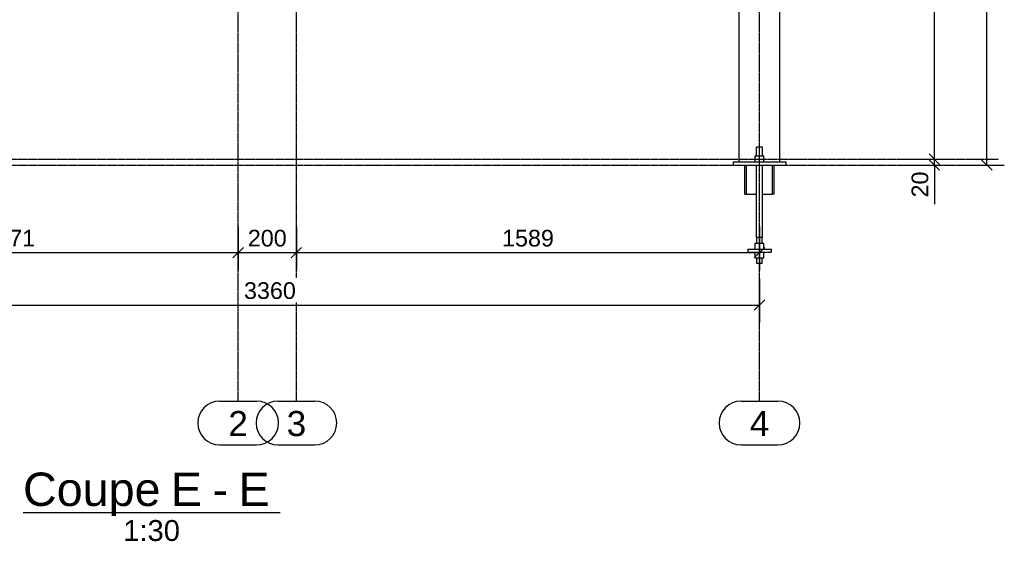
# Model space of a CAD drawing. Header units: millimetres. Extents: x 25 to 224619, y 20 to 11454.
# Tile 62 of 105: x 149838 to 153216, y 119 to 1909. Entities that reach past the tile are written whole.
import ezdxf

# ---------------------------------------------------------------- set-up
doc = ezdxf.new("R2010")
doc.units = ezdxf.units.MM
doc.linetypes.add('DXK_LINE_DOT3', pattern=[5.9187, 2.979, -0.9799, 0.9799, -0.9799])
for name, color, linetype in [('ACIER_VISIBLE', 7, 'Continuous'), ('COTATIONS', 7, 'Continuous'), ('MAILLAGE', 7, 'Continuous')]:
    doc.layers.add(name, color=color, linetype=linetype)
doc.styles.add('Arial', font='arial.ttf', dxfattribs={"height": 0.2})

# ---------------------------------------------------------------- blocks, each defined once
blk = doc.blocks.new('Unknown-1649644-17 - 24455')
at = {"color": 6, "linetype": 'Continuous'}
blk.add_line((149849.1, 217.5), (150731.1, 217.5), dxfattribs=at)
at = {"color": 0, "linetype": 'Continuous'}
for points in [[(150320.4, 240), (150320.4, 360), (149849.1, 360), (149849.1, 240)], [(150463.1, 240), (150463.1, 360), (150356.4, 360), (150356.4, 240)], [(150552.4, 240), (150552.4, 360), (150499.1, 360), (150499.1, 240)], [(150695.1, 240), (150695.1, 360), (150588.4, 360), (150588.4, 240)], [(150387.4, 120), (150387.4, 195), (150192.8, 195), (150192.8, 120)]]:
    blk.add_wipeout(points, dxfattribs=at)
at = {"color": 6, "linetype": 'Continuous', "style": 'Arial'}
for s, height, p in [('Coupe', 114.61, (149849.1, 240)), ('E', 114.6, (150356.4, 240)), ('E', 114.6, (150588.4, 240)), ('-', 114.6, (150499.1, 240)), ('1:30', 71.63, (150192.8, 120))]:
    blk.add_text(s, height=height, dxfattribs=at).set_placement(p)
blk = doc.blocks.new('GridLine-1649644-24728 - 24455')
at = {"layer": 'MAILLAGE', "color": 7, "linetype": 'DXK_LINE_DOT3'}
blk.add_line((148007.4, 1410.3), (153196.7, 1410.3), dxfattribs=at)
blk = doc.blocks.new('GridLine-1649644-24725 - 24455')
at = {"layer": 'MAILLAGE', "color": 7, "linetype": 'DXK_LINE_DOT3'}
blk.add_line((150587.1, 600), (150587.1, 7140.3), dxfattribs=at)
at = {"layer": 'MAILLAGE', "color": 7, "linetype": 'Continuous'}
for p, q in [((150523.8, 600), (150650.5, 600)), ((150523.8, 450), (150650.5, 450))]:
    blk.add_line(p, q, dxfattribs=at)
for centre, start, end in [((150523.8, 525), 90, 270), ((150650.5, 525), 270, 90)]:
    blk.add_arc(centre, 75, start, end, dxfattribs=at)
at = {"layer": 'MAILLAGE', "color": 7, "linetype": 'Continuous', "style": 'Arial'}
blk.add_text('2', height=86, dxfattribs=at).set_placement((150553.8, 480))
blk = doc.blocks.new('GridLine-1649644-24726 - 24455')
at = {"layer": 'MAILLAGE', "color": 7, "linetype": 'DXK_LINE_DOT3'}
blk.add_line((150787.1, 600), (150787.1, 7140.3), dxfattribs=at)
at = {"layer": 'MAILLAGE', "color": 7, "linetype": 'Continuous'}
for p, q in [((150723.8, 600), (150850.5, 600)), ((150723.8, 450), (150850.5, 450))]:
    blk.add_line(p, q, dxfattribs=at)
for centre, start, end in [((150723.8, 525), 90, 270), ((150850.5, 525), 270, 90)]:
    blk.add_arc(centre, 75, start, end, dxfattribs=at)
at = {"layer": 'MAILLAGE', "color": 7, "linetype": 'Continuous', "style": 'Arial'}
blk.add_text('3', height=86, dxfattribs=at).set_placement((150753.8, 480))
blk = doc.blocks.new('GridLine-1649644-24727 - 24455')
at = {"layer": 'MAILLAGE', "color": 7, "linetype": 'DXK_LINE_DOT3'}
blk.add_line((152376.2, 600), (152376.2, 7140.3), dxfattribs=at)
at = {"layer": 'MAILLAGE', "color": 7, "linetype": 'Continuous'}
for p, q in [((152312.8, 600), (152439.5, 600)), ((152312.8, 450), (152439.5, 450))]:
    blk.add_line(p, q, dxfattribs=at)
for centre, start, end in [((152312.8, 525), 90, 270), ((152439.5, 525), 270, 90)]:
    blk.add_arc(centre, 75, start, end, dxfattribs=at)
at = {"layer": 'MAILLAGE', "color": 7, "linetype": 'Continuous', "style": 'Arial'}
blk.add_text('4', height=86, dxfattribs=at).set_placement((152342.8, 480))
blk = doc.blocks.new('GridLine-1649644-24729 - 24455')
at = {"layer": 'MAILLAGE', "color": 7, "linetype": 'DXK_LINE_DOT3'}
blk.add_line((148007.4, 1430.3), (153196.7, 1430.3), dxfattribs=at)
blk = doc.blocks.new('Part-1649644-24465 - 24455')
at = {"layer": 'ACIER_VISIBLE', "color": 136, "linetype": 'Continuous'}
for p, q in [((152306.3, 2920), (152306.3, 3282.3)), ((152311.9, 3282.3), (152309.5, 3282.3)), ((152321.2, 3282.3), (152318.2, 3282.3)), ((152434.1, 3282.3), (152429.6, 3282.3)), ((152440.4, 3282.3), (152442.6, 3282.3)), ((152442.6, 3282.3), (152442.9, 3282.3)), ((152446, 1421.7), (152446, 3282.3)), ((152306.3, 1421.7), (152306.3, 2846.8))]:
    blk.add_line(p, q, dxfattribs=at)
blk = doc.blocks.new('Part-1649644-24646 - 24455')
at = {"color": 136, "linetype": 'Continuous'}
for p, q in [((152386.2, 1471.7), (152366.2, 1471.7)), ((152366.2, 1441.7), (152366.2, 1471.7)), ((152386.2, 1441.7), (152386.2, 1471.7)), ((152366.2, 1161.7), (152366.2, 1409.7)), ((152386.2, 1161.7), (152386.2, 1409.7)), ((152386.2, 1161.7), (152366.2, 1161.7)), ((152366.7, 1141.7), (152366.7, 1161.7)), ((152385.7, 1141.7), (152385.7, 1161.7)), ((152366.7, 1071.7), (152366.7, 1091.7)), ((152385.7, 1071.7), (152385.7, 1091.7)), ((152385.7, 1071.7), (152366.7, 1071.7))]:
    blk.add_line(p, q, dxfattribs=at)
blk = doc.blocks.new('Part-1649644-24642 - 24455')
at = {"layer": 'ACIER_VISIBLE', "color": 136, "linetype": 'Continuous'}
for p, q in [((152286.3, 1421.7), (152286.3, 1409.7)), ((152286.3, 1421.7), (152466, 1421.7)), ((152466, 1421.7), (152466, 1409.7)), ((152286.3, 1409.7), (152466, 1409.7))]:
    blk.add_line(p, q, dxfattribs=at)
blk = doc.blocks.new('Part-1649644-24648 - 24455')
at = {"layer": 'ACIER_VISIBLE', "color": 136, "linetype": 'Continuous'}
for p, q in [((152326.2, 1309.7), (152326.2, 1409.7)), ((152331.9, 1309.7), (152331.9, 1409.7)), ((152420.5, 1309.7), (152420.5, 1409.7)), ((152426.2, 1309.7), (152426.2, 1409.7)), ((152326.2, 1309.7), (152331.9, 1309.7)), ((152331.9, 1309.7), (152366.2, 1309.7)), ((152386.2, 1309.7), (152420.5, 1309.7)), ((152426.2, 1309.7), (152420.5, 1309.7))]:
    blk.add_line(p, q, dxfattribs=at)
blk = doc.blocks.new('Part-1649644-24647 - 24455')
at = {"layer": 'ACIER_VISIBLE', "color": 136, "linetype": 'Continuous'}
for p, q in [((152361.2, 1421.7), (152361.2, 1441.7)), ((152361.2, 1441.7), (152391.2, 1441.7)), ((152376.2, 1421.7), (152376.2, 1441.7)), ((152391.2, 1421.7), (152391.2, 1441.7))]:
    blk.add_line(p, q, dxfattribs=at)
blk = doc.blocks.new('Part-1649644-24770 - 24455')
at = {"layer": 'ACIER_VISIBLE', "color": 136, "linetype": 'Continuous'}
for p, q in [((152336.2, 1121.7), (152336.2, 1111.7)), ((152336.2, 1121.7), (152416.2, 1121.7)), ((152416.2, 1121.7), (152416.2, 1111.7)), ((152336.2, 1111.7), (152416.2, 1111.7))]:
    blk.add_line(p, q, dxfattribs=at)
blk = doc.blocks.new('Part-1649644-24772 - 24455')
at = {"layer": 'ACIER_VISIBLE', "color": 136, "linetype": 'Continuous'}
for p, q in [((152361.2, 1091.7), (152361.2, 1111.7)), ((152361.2, 1091.7), (152391.2, 1091.7)), ((152376.2, 1091.7), (152376.2, 1111.7)), ((152391.2, 1091.7), (152391.2, 1111.7))]:
    blk.add_line(p, q, dxfattribs=at)
blk = doc.blocks.new('Part-1649644-24773 - 24455')
at = {"layer": 'ACIER_VISIBLE', "color": 136, "linetype": 'Continuous'}
for p, q in [((152361.2, 1121.7), (152361.2, 1141.7)), ((152361.2, 1141.7), (152391.2, 1141.7)), ((152376.2, 1121.7), (152376.2, 1141.7)), ((152391.2, 1121.7), (152391.2, 1141.7))]:
    blk.add_line(p, q, dxfattribs=at)
blk = doc.blocks.new('StraightDimension-1649644-36917 - 24455')
at = {"layer": 'COTATIONS', "color": 7, "linetype": 'Continuous'}
for p, q in [((150787.1, 1199.6), (150787.1, 1049.6)), ((152376.2, 1199.6), (152376.2, 1049.6)), ((150805.1, 1127.6), (150769.1, 1091.6)), ((152358.2, 1091.6), (152394.2, 1127.6)), ((150787.1, 1109.6), (152376.2, 1109.6))]:
    blk.add_line(p, q, dxfattribs=at)
at = {"color": 0}
blk.add_wipeout([(151682.6, 1118.6), (151682.6, 1202.6), (151480.7, 1202.6), (151480.7, 1118.6)], dxfattribs=at).dxf.layer = 'COTATIONS'
at = {"layer": 'COTATIONS', "color": 7, "style": 'Arial'}
blk.add_text('1589', height=57.3, dxfattribs=at).set_placement((151492.7, 1130.6))
blk = doc.blocks.new('StraightDimension-1649644-36927 - 24455')
at = {"layer": 'COTATIONS', "color": 7, "linetype": 'Continuous'}
for p, q in [((153174.2, 5822.3), (153138.2, 5858.3)), ((153066.2, 5840.3), (153216.2, 5840.3)), ((153156.2, 1410.3), (153156.2, 5840.3)), ((153138.2, 1428.3), (153174.2, 1392.3)), ((153066.2, 1410.3), (153216.2, 1410.3))]:
    blk.add_line(p, q, dxfattribs=at)
at = {"color": 0}
blk.add_wipeout([(153147.2, 3726.2), (153063.2, 3726.2), (153063.2, 3524.4), (153147.2, 3524.4)], dxfattribs=at).dxf.layer = 'COTATIONS'
at = {"layer": 'COTATIONS', "color": 7, "style": 'Arial'}
blk.add_text('4430', height=57.3, rotation=90.0002, dxfattribs=at).set_placement((153135.2, 3536.4))
blk = doc.blocks.new('StraightDimension-1649644-36925 - 24455')
at = {"layer": 'COTATIONS', "color": 7, "linetype": 'Continuous'}
for p, q in [((152376.2, 1019.6), (152376.2, 869.6)), ((152358.2, 911.6), (152394.2, 947.6)), ((149016.1, 929.6), (152376.2, 929.6))]:
    blk.add_line(p, q, dxfattribs=at)
at = {"color": 0}
blk.add_wipeout([(150797.1, 938.6), (150797.1, 1022.6), (150595.2, 1022.6), (150595.2, 938.6)], dxfattribs=at).dxf.layer = 'COTATIONS'
at = {"layer": 'COTATIONS', "color": 7, "style": 'Arial'}
blk.add_text('3360', height=57.3, dxfattribs=at).set_placement((150607.2, 950.6))
blk = doc.blocks.new('StraightDimension-1649644-36918 - 24455')
at = {"layer": 'COTATIONS', "color": 7, "linetype": 'Continuous'}
for p, q in [((150587.1, 1199.6), (150587.1, 1049.6)), ((150787.1, 1199.6), (150787.1, 1049.6)), ((150605.1, 1127.6), (150569.1, 1091.6)), ((150769.1, 1091.6), (150805.1, 1127.6)), ((150587.1, 1109.6), (150787.1, 1109.6))]:
    blk.add_line(p, q, dxfattribs=at)
at = {"color": 0}
blk.add_wipeout([(150765.8, 1118.6), (150765.8, 1202.6), (150608.4, 1202.6), (150608.4, 1118.6)], dxfattribs=at).dxf.layer = 'COTATIONS'
at = {"layer": 'COTATIONS', "color": 7, "style": 'Arial'}
blk.add_text('200', height=57.3, dxfattribs=at).set_placement((150620.4, 1130.6))
blk = doc.blocks.new('StraightDimension-1649644-36919 - 24455')
at = {"layer": 'COTATIONS', "color": 7, "linetype": 'Continuous'}
for p, q in [((149016.1, 1199.6), (149016.1, 1049.6)), ((150587.1, 1199.6), (150587.1, 1049.6)), ((149034.1, 1127.6), (148998.1, 1091.6)), ((150569.1, 1091.6), (150605.1, 1127.6)), ((149016.1, 1109.6), (150587.1, 1109.6))]:
    blk.add_line(p, q, dxfattribs=at)
at = {"color": 0}
blk.add_wipeout([(149902.6, 1118.6), (149902.6, 1202.6), (149700.7, 1202.6), (149700.7, 1118.6)], dxfattribs=at).dxf.layer = 'COTATIONS'
at = {"layer": 'COTATIONS', "color": 7, "style": 'Arial'}
blk.add_text('1571', height=57.3, dxfattribs=at).set_placement((149712.7, 1130.6))
blk = doc.blocks.new('StraightDimension-1649644-36922 - 24455')
at = {"layer": 'COTATIONS', "color": 7, "linetype": 'Continuous'}
for p, q in [((152886.2, 5820.3), (153036.2, 5820.3)), ((152994.2, 5802.3), (152958.2, 5838.3)), ((152976.2, 1430.3), (152976.2, 5820.3)), ((152886.2, 1430.3), (153036.2, 1430.3)), ((152958.2, 1448.3), (152994.2, 1412.3))]:
    blk.add_line(p, q, dxfattribs=at)
at = {"color": 0}
blk.add_wipeout([(152967.2, 3726.2), (152883.2, 3726.2), (152883.2, 3524.4), (152967.2, 3524.4)], dxfattribs=at).dxf.layer = 'COTATIONS'
at = {"layer": 'COTATIONS', "color": 7, "style": 'Arial'}
blk.add_text('4390', height=57.3, rotation=90.0002, dxfattribs=at).set_placement((152955.2, 3536.4))
blk = doc.blocks.new('StraightDimension-1649644-36923 - 24455')
at = {"layer": 'COTATIONS', "color": 7, "linetype": 'Continuous'}
for p, q in [((152886.2, 1430.3), (153036.2, 1430.3)), ((152958.2, 1448.3), (152994.2, 1412.3)), ((152994.2, 1392.3), (152958.2, 1428.3)), ((152976.2, 1410.3), (152976.2, 1430.3)), ((152886.2, 1410.3), (153036.2, 1410.3))]:
    blk.add_line(p, q, dxfattribs=at)
at = {"color": 0}
blk.add_wipeout([(152967.2, 1399.8), (152883.2, 1399.8), (152883.2, 1286.9), (152967.2, 1286.9)], dxfattribs=at).dxf.layer = 'COTATIONS'
at = {"layer": 'COTATIONS', "color": 7, "linetype": 'Continuous'}
blk.add_line((152976.2, 1410.3), (152976.2, 1276.4), dxfattribs=at)
blk.add_line((152976.2, 1410.3), (152976.2, 1276.4), dxfattribs=at)
at = {"layer": 'COTATIONS', "color": 7, "style": 'Arial'}
blk.add_text('20', height=57.3, rotation=90.0002, dxfattribs=at).set_placement((152955.2, 1298.9))

msp = doc.modelspace()

# ---------------------------------------------------------------- block references
for name in ['GridLine-1649644-24725 - 24455', 'GridLine-1649644-24726 - 24455', 'GridLine-1649644-24727 - 24455', 'Part-1649644-24465 - 24455', 'GridLine-1649644-24729 - 24455', 'GridLine-1649644-24728 - 24455', 'Part-1649644-24646 - 24455', 'Part-1649644-24642 - 24455', 'Part-1649644-24647 - 24455', 'Part-1649644-24648 - 24455', 'Part-1649644-24770 - 24455', 'Part-1649644-24773 - 24455', 'Part-1649644-24772 - 24455', 'Unknown-1649644-17 - 24455']:
    msp.add_blockref(name, (0, 0))

# ---------------------------------------------------------------- next in the draw order: block references
for name in ['StraightDimension-1649644-36927 - 24455', 'StraightDimension-1649644-36922 - 24455', 'StraightDimension-1649644-36917 - 24455', 'StraightDimension-1649644-36925 - 24455']:
    msp.add_blockref(name, (0, 0))

# ---------------------------------------------------------------- next in the draw order: block references
for name in ['StraightDimension-1649644-36923 - 24455', 'StraightDimension-1649644-36918 - 24455']:
    msp.add_blockref(name, (0, 0))

# ---------------------------------------------------------------- next in the draw order: block references
msp.add_blockref('StraightDimension-1649644-36919 - 24455', (0, 0))

doc.saveas('drawing.dxf')
